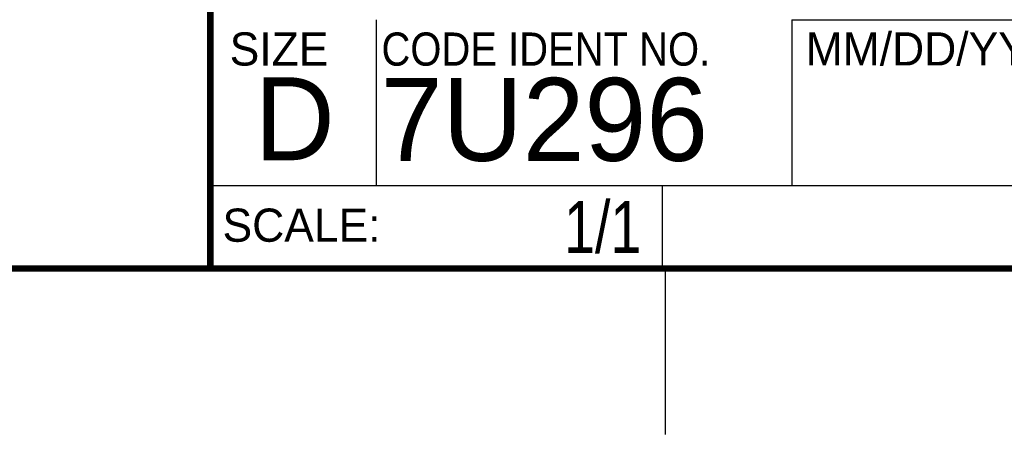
# Model space of a CAD drawing. Header units: inches. Extents: x 0 to 34, y 0 to 22.
# Tile 56 of 108: x 27.8 to 30.8, y 0 to 1.3. Entities that reach past the tile are written whole.
import ezdxf

# ---------------------------------------------------------------- set-up
doc = ezdxf.new("R2010")
doc.units = ezdxf.units.IN
doc.header["$LTSCALE"] = 1.87
doc.header["$MEASUREMENT"] = 0
doc.layers.get('0').update_dxf_attribs({"linetype": 'CONTINUOUS'})
doc.layers.add('DETAIL', color=7, linetype='CONTINUOUS')
doc.styles.get("Standard").update_dxf_attribs({"font": 'txt', "width": 0.8})
doc.styles.add('TEXTSTYLE_2', font='txt')
doc.styles.add('TEXTSTYLE_3', font='txt', dxfattribs={"width": 0.9})

msp = doc.modelspace()

# ---------------------------------------------------------------- linework, layer by layer
at = {"color": 2, "linetype": 'CONTINUOUS'}
for p, q in [((28.88, 0.75), (28.88, 1.25)), ((30.13, 1.2499), (33.49, 1.2499)), ((30.13, 1.2499), (30.13, 0.7499)), ((28.3795, 0.75), (29.7395, 0.75)), ((28.3795, 0.75), (28.3795, 0.5)), ((28.38, 0.75), (33.5, 0.75)), ((29.7395, 0.75), (29.7395, 0.5)), ((30.13, 0.7499), (33.49, 0.7499)), ((28.3795, 0.5), (29.7395, 0.5)), ((29.75, 0), (29.75, 0.5))]:
    msp.add_line(p, q, dxfattribs=at)
at = {"color": 7, "linetype": 'CONTINUOUS', "const_width": 0.02}
for points in [[(28.38, 3), (28.38, 0.5)], [(0.5, 0.5), (33.5, 0.5)]]:
    msp.add_lwpolyline(points, dxfattribs=at)

# ---------------------------------------------------------------- texts
at = {"color": 2, "linetype": 'CONTINUOUS', "char_height": 0.1, "attachment_point": 1, "line_spacing_factor": 0.9}
for s, insert, width, style in [('MM/DD/YYYY', (30.1721, 1.2121), 1, 'TEXTSTYLE_2'), ('SIZE', (28.4379, 1.2118), 0.4, 'TEXTSTYLE_2'), ('CODE IDENT NO.', (28.8949, 1.2115), 1.26, 'TEXTSTYLE_3'), ('SCALE:', (28.4164, 0.6806), 0.6, 'TEXTSTYLE_2')]:
    msp.add_mtext(s, dxfattribs=dict(at, insert=insert, width=width, style=style))
at = {"color": 7, "linetype": 'CONTINUOUS', "char_height": 0.25, "attachment_point": 1, "line_spacing_factor": 0.9, "style": 'TEXTSTYLE_2'}
for s, insert, width in [('D  ', (28.5128, 1.0764), 0.75), ('7U296', (28.8928, 1.0745), 1.25)]:
    msp.add_mtext(s, dxfattribs=dict(at, insert=insert, width=width))
at = {"layer": 'DETAIL', "color": 7, "linetype": 'CONTINUOUS', "insert": (29.677, 0.7032), "char_height": 0.15625, "width": 0.375, "attachment_point": 3, "line_spacing_factor": 0.9}
msp.add_mtext('1/1', dxfattribs=at)

doc.saveas('drawing.dxf')
